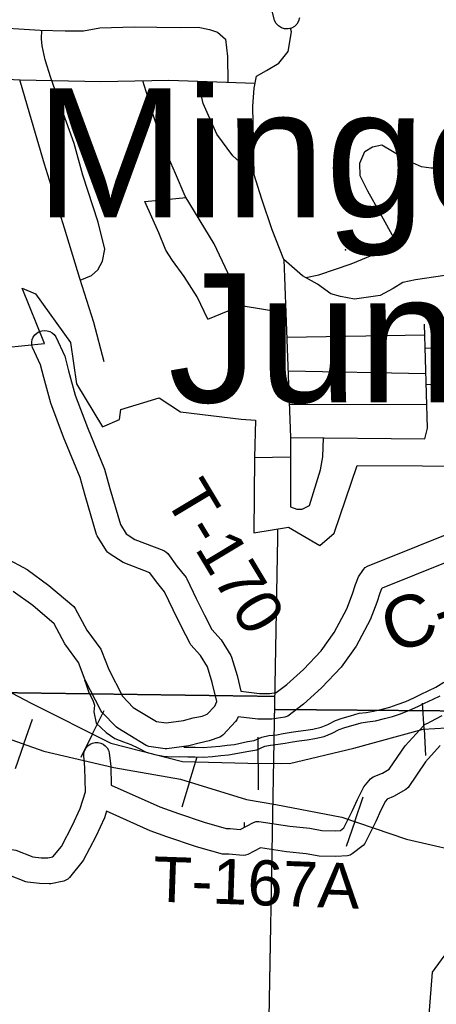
# Model space of a CAD drawing. Header units: feet. Extents: x -155 to 2562643, y -56 to 364810.
# Tile 57 of 121: x 2521092 to 2524324, y 240319 to 247955. Entities that reach past the tile are written whole.
import ezdxf
from ezdxf.enums import TextEntityAlignment as Align

# ---------------------------------------------------------------- set-up
doc = ezdxf.new("R2010")
doc.units = ezdxf.units.FT
doc.header["$MEASUREMENT"] = 0
doc.linetypes.add('HIDDEN2', pattern=[0.1875, 0.125, -0.0625])
doc.linetypes.add('water', pattern=[0])
for name, color, linetype in [('COUNTY-RD', 7, 'Continuous'), ('CR-TEXT', 7, 'Continuous'), ('INCORPORATED', 3, 'Continuous'), ('MTEXT', 2, 'Continuous'), ('RAILROAD', 6, 'Continuous'), ('SECTION', 8, 'HIDDEN2'), ('STREET-URBAN', 15, 'Continuous'), ('TR-TEXT', 6, 'Continuous'), ('TWP-RD', 6, 'Continuous'), ('WATERWAY', 14, 'water')]:
    doc.layers.add(name, color=color, linetype=linetype)
doc.styles.add('ARIAL', font='arial.ttf')

msp = doc.modelspace()

# ---------------------------------------------------------------- linework, layer by layer
at = {"layer": 'COUNTY-RD'}
for points in [[(2523262.95, 247968.78), (2523255.37, 247943.58), (2523241.52, 247921.19), (2523222.34, 247903.14), (2523199.14, 247890.67), (2523173.52, 247884.64), (2523147.19, 247885.44), (2523121.99, 247893.02), (2523099.6, 247906.87), (2523081.55, 247926.05), (2523069.08, 247949.25), (2523048.77, 248035.46)], [(2522808.3, 242748.77), (2522951.58, 242729.45), (2523033.39, 242729.87), (2523081.07, 242737.09), (2523165.34, 242800.26), (2523294.09, 242916.4), (2523430.7, 243060.42), (2523531.15, 243202.6), (2523628.58, 243384.94), (2523673.9, 243501.41), (2523696.26, 243574.77), (2523720.52, 243634.76), (2523758.63, 243692.4), (2523772.99, 243706.73), (2523789.93, 243717.88), (2524574.76, 244031.4)], [(2525774.46, 242689.81), (2525761.54, 242715.32), (2525686.07, 242823.66), (2525603.95, 243033.65), (2525503.34, 243243.39), (2525470.87, 243301.78), (2525346.42, 243525.57), (2525210.67, 243748.33), (2525027.33, 243851.85), (2524878.96, 243890.92), (2524825.2, 243891.02), (2524767.49, 243884.83), (2524643.55, 243843.51), (2523902.6, 243547.52), (2523898.42, 243541.19), (2523885, 243508), (2523863.02, 243435.9), (2523810.62, 243301.24), (2523701.68, 243097.37), (2523585.73, 242933.25), (2523433.84, 242773.11), (2523292.55, 242645.67), (2523170.98, 242554.54)], [(2520977.05, 243785.44), (2521149.54, 243690.09), (2521316.88, 243568.04), (2521510.66, 243403.58), (2521522.54, 243388.84), (2521611.53, 243221.75), (2521720.95, 243073.31), (2521727.42, 243061.48), (2521783.7, 242914.56), (2521889.21, 242707.63), (2521972.85, 242621.03), (2522050.46, 242574.62), (2522152.4, 242512.3), (2522228.04, 242500.88), (2522362.98, 242519.99), (2522437.75, 242540.24), (2522507.14, 242554.33), (2522545.72, 242568.55), (2522604.99, 242630.9)], [(2523170.98, 242554.54), (2523148.14, 242544.97), (2523048.97, 242529.95), (2522938.67, 242529.39), (2522787.79, 242549.72), (2522776.34, 242524.8), (2522767.09, 242511.14), (2522669.37, 242408.34), (2522657.28, 242398.99), (2522643.9, 242391.58), (2522561.93, 242361.37), (2522483.84, 242345.52), (2522403.3, 242323.71), (2522234.4, 242299.79), (2522219.85, 242299.85), (2522092.68, 242319.05), (2522073.87, 242325.9), (2521946.97, 242403.48), (2521853.14, 242459.59), (2521842.8, 242467.8), (2521729.83, 242584.76), (2521721.2, 242596.85), (2521600.72, 242833.14), (2521547.92, 242970.98), (2521441.87, 243114.84), (2521359.45, 243269.59), (2521193.07, 243410.79), (2521041.82, 243521.11)]]:
    msp.add_lwpolyline(points, dxfattribs=at)
at = {"layer": 'INCORPORATED'}
for points in [[(2520517.69, 245367.63), (2521285.3, 245444.68), (2521285.3, 245444.68), (2521110.92, 245872.68), (2521213.57, 245830.32), (2521485.76, 245452.14), (2521533.12, 245130.28), (2521734.59, 244796.99), (2521865.55, 244855.32), (2521876.27, 244931.66), (2522172.58, 245022.84), (2522340.33, 244913.45), (2522809.02, 244857.24), (2522809.02, 244857.24), (2522922.31, 244848.71), (2522913.54, 244559.24), (2522907.64, 243976.67), (2522907.64, 243976.67), (2523177.26, 244018.88), (2523419.69, 243876.29), (2523532.34, 243972.21), (2523710.48, 244498.03), (2524723.57, 244493.51)], [(2525526.24, 242257.26), (2524291.18, 240568.72), (2524291.18, 240568.72), (2524246.19, 239976.79)]]:
    msp.add_lwpolyline(points, dxfattribs=at)
at = {"layer": 'RAILROAD'}
for p, q in [((2524228.52, 242452.76), (2524216.59, 242655.31)), ((2521124.62, 242338.01), (2521191.91, 242529.43)), ((2521657.04, 242416.26), (2521747.54, 242597.85)), ((2524228.52, 242452.76), (2524240.58, 242248.12)), ((2521657.04, 242416.26), (2521565.6, 242232.78)), ((2522941.87, 242188.6), (2522942.45, 242391.5)), ((2521124.62, 242338.01), (2521056.64, 242144.61)), ((2522409.35, 242043.78), (2522469.06, 242237.69)), ((2522941.87, 242188.6), (2522941.28, 241983.6)), ((2522409.35, 242043.78), (2522349.02, 241847.86)), ((2523690.62, 241736.95), (2523756.7, 241928.79)), ((2523690.62, 241736.95), (2523623.86, 241543.13))]:
    msp.add_line(p, q, dxfattribs=at)
at = {"layer": 'RAILROAD', "const_width": 0.08}
for points in [[(2527469.97, 248433.82), (2527766.04, 247780.78), (2528014.1, 247221.9), (2528122.12, 246693.06), (2528226.15, 246164.22), (2528268.16, 245545.24), (2528226.15, 245024.41), (2528150.13, 244475.54), (2528012.1, 243948.7), (2527852.06, 243447.91), (2527429.96, 242929.09), (2526927.84, 242604.57), (2526411.72, 242514.43), (2525897.6, 242518.43), (2525319.46, 242514.43), (2524765.33, 242484.38), (2524221.2, 242452.33), (2523685.07, 242306.1), (2523183.99, 242187.91), (2522858.97, 242137.83)], [(2522862.04, 242188.83), (2522356.08, 242201.29), (2521799.06, 242345.48), (2521180.16, 242653.91), (2520671.06, 242920.28), (2520128.02, 243090.52), (2519467.19, 243160.61), (2518934.13, 243008.4), (2518419.04, 242639.89), (2517913.94, 242293.41), (2517388.87, 242043.07), (2516847.82, 241954.94), (2516340.72, 242021.04), (2515771.73, 242115.17), (2515262.63, 242193.27), (2514713.6, 242291.41), (2514182.54, 242409.57)], [(2522868.2, 241902.48), (2522340.11, 242065.1), (2521821.02, 242155.22), (2521279.98, 242283.4), (2520772.88, 242461.65), (2520243.82, 242589.82), (2519696.78, 242587.82), (2519087.86, 242453.63), (2518584.75, 242229.32), (2518071.66, 241896.86), (2517556.57, 241588.44), (2517003.55, 241412.19), (2516488.46, 241444.24), (2515941.43, 241590.44), (2515400.39, 241614.47), (2514885.3, 241674.56), (2514358.23, 241782.71)], [(2528884.65, 240369.68), (2528282.16, 240543.3), (2527758.04, 240685.53), (2527195.9, 240807.72), (2526663.78, 240929.91), (2526151.66, 241060.12), (2525643.54, 241222.38), (2525137.42, 241372.62), (2524633.3, 241474.78), (2524091.17, 241598.98), (2523591.05, 241771.25), (2523077.62, 241869.4), (2522864.88, 241905.46)]]:
    msp.add_lwpolyline(points, dxfattribs=at)
at = {"layer": 'RAILROAD'}
for points in [[(2516369.53, 242017.28), (2516847.82, 241954.94), (2517388.87, 242043.07), (2517913.94, 242293.41), (2518419.04, 242639.89), (2518934.13, 243008.4), (2519467.19, 243160.61), (2520128.02, 243090.52), (2520671.06, 242920.28), (2521180.16, 242653.91), (2521799.06, 242345.48), (2522356.08, 242201.29), (2522862.04, 242188.83), (2523183.99, 242187.91), (2523685.07, 242306.1), (2524221.2, 242452.33), (2524765.33, 242484.38), (2525319.46, 242514.43), (2525596.17, 242516.34)], [(2520671.06, 242920.28), (2521180.16, 242653.91), (2521799.06, 242345.48), (2522356.08, 242201.29), (2522862.04, 242188.83), (2522862.04, 242188.83), (2523183.99, 242187.91), (2523685.07, 242306.1), (2524221.2, 242452.33), (2524765.33, 242484.38)], [(2520772.88, 242461.65), (2521279.98, 242283.4), (2521821.02, 242155.22), (2522340.11, 242065.1), (2522850.74, 241907.86), (2522850.74, 241907.86), (2523077.62, 241869.4), (2523591.05, 241771.25), (2524091.17, 241598.98), (2524633.3, 241474.78), (2525137.42, 241372.62), (2525643.54, 241222.38), (2526151.66, 241060.12), (2526663.78, 240929.91), (2527195.9, 240807.72), (2527758.04, 240685.53), (2528282.16, 240543.3), (2528884.65, 240369.68)], [(2520772.88, 242461.65), (2521279.98, 242283.4), (2521821.02, 242155.22), (2522340.11, 242065.1), (2522850.74, 241907.86), (2523077.62, 241869.4), (2523591.05, 241771.25), (2524091.17, 241598.98), (2524633.3, 241474.78), (2525137.42, 241372.62), (2525643.54, 241222.38), (2526151.66, 241060.12), (2526663.78, 240929.91), (2527195.9, 240807.72), (2527758.04, 240685.53), (2528282.16, 240543.3), (2528884.65, 240369.68)]]:
    msp.add_lwpolyline(points, dxfattribs=at)
at = {"layer": 'SECTION'}
for points in [[(2522805.04, 227912.73), (2523095.56, 244006.09)], [(2523072.08, 242705.66), (2486063.3, 243220.33)], [(2526032.72, 242580.18), (2523070.25, 242604.22)], [(2522832.59, 241732.11), (2522832.11, 241692.81)]]:
    msp.add_lwpolyline(points, dxfattribs=at)
at = {"layer": 'STREET-URBAN'}
for points in [[(2520831.11, 247900.23), (2521250.71, 247874.52), (2521444.6, 247868.38), (2521586.41, 247869.21), (2521713.81, 247891.79), (2521981.34, 247899.14), (2522155.18, 247896.6), (2522341, 247894.3), (2522476.78, 247897.02), (2522565.03, 247878.74), (2522627.36, 247857.93), (2522688.31, 247805.03), (2522702.9, 247671.03), (2522706.58, 247470.78)], [(2521561.86, 245935.51), (2521649.19, 245972.32), (2521698.29, 246015.39), (2521734.95, 246082.27), (2521753.09, 246176.83), (2521701.12, 246384.25), (2521582.19, 246748.68), (2521513.5, 246993.84), (2521418.4, 247262.53), (2521333.82, 247503.37), (2521289.17, 247642.78), (2521265.07, 247752.54), (2521262.02, 247806.6), (2521262.57, 247874.14)], [(2524546.36, 246024.68), (2524389.58, 245972.51), (2524162.34, 245936.55), (2524062.74, 245917.94), (2523987.9, 245869.89), (2523887.22, 245815.16), (2523689.78, 245788), (2523579.17, 245809.19), (2523504.61, 245829.31), (2523402.63, 245904.85), (2523286.91, 245970.01), (2523141.61, 246096.55), (2523049.74, 246326.7), (2522969.71, 246563.19), (2522910.89, 246752.1), (2522901.41, 247285.1), (2522911.92, 247423.69), (2522927.58, 247516.31), (2523006.47, 247562.45), (2523101.1, 247619.03), (2523174.87, 247709.15), (2523201.07, 247860.17), (2523192.07, 247888.67)], [(2520874.33, 247549.39), (2520928.81, 247510.15), (2520990.91, 247495.06), (2521094.79, 247488.6), (2521721.68, 247475.95), (2522248.43, 247485.83), (2522918.7, 247463.81)], [(2521748.08, 245302.83), (2521666.29, 245605.86), (2521557.76, 245948.44), (2521440.32, 246338.95), (2521284.87, 246834.94), (2521169.5, 247221.48), (2521093.59, 247488.67)], [(2522810.31, 245738.96), (2522770.7, 245824.35), (2522707.53, 245991.46), (2522599.3, 246215.79), (2522376.38, 246586.15), (2522301.03, 246763.04), (2522211.12, 246969.7), (2522130.54, 247210.62), (2522085.73, 247358.04), (2522047.36, 247482.06)], [(2522910.89, 246752.1), (2522745.86, 246898.2), (2522620.71, 247068.08), (2522516.25, 247304.51), (2522498.91, 247374.32), (2522470.95, 247478.52)], [(2523312.28, 245955.73), (2523411.64, 245976.38), (2523662.5, 246062.65), (2523869.33, 246148.2), (2523968.61, 246199.92), (2524006, 246240.62), (2523888.51, 246455.17), (2523793.74, 246626), (2523733.8, 246745.28), (2523730.25, 246843.43), (2523768.89, 246932.25), (2523828.36, 246969.3), (2523902.18, 246984.53), (2524053.73, 246894.8), (2524136.54, 246848.05), (2524207.09, 246817.13), (2524283.33, 246806.35), (2524524.74, 246806.39)], [(2522063.54, 246545.83), (2522382.01, 246576.79)], [(2522550.71, 245631.55), (2522467.42, 245806.27), (2522368.5, 245962.64), (2522278.19, 246087.11), (2522224.68, 246168.22), (2522172.12, 246303.47), (2522063.54, 246545.83)], [(2523141.61, 246096.55), (2523156.91, 245681.87), (2523192.58, 244714.66), (2524235.5, 244705.59), (2524255.47, 244786.29), (2524232.41, 245592.91)], [(2522550.71, 245631.55), (2522810.31, 245738.96), (2523156.91, 245681.87)], [(2523163.85, 245493.81), (2524234.75, 245510.99)], [(2524237.62, 245410.56), (2524745.76, 245408.86)], [(2523173.52, 245231.56), (2524243.29, 245212.41)], [(2524245.7, 245128.03), (2524472.2, 245111.77), (2524622.52, 245100.19), (2524800.88, 245087.07), (2525203.26, 245085.61), (2525523.49, 245088.82), (2525717.58, 245093.99), (2525862.95, 245083.63)], [(2523183.07, 244972.43), (2524250.22, 244969.76)], [(2523192.58, 244714.66), (2523193.81, 244176.97), (2523242.12, 244159.72), (2523284.15, 244160.4), (2523339.77, 244187.37), (2523425.47, 244465.36), (2523443.9, 244565.88), (2523449.74, 244712.42)], [(2522913.54, 244559.24), (2523192.92, 244563.94)]]:
    msp.add_lwpolyline(points, dxfattribs=at)
msp.add_point((2523618.63, 246169.74), dxfattribs=at)
at = {"layer": 'TWP-RD'}
for points in [[(2522604.99, 242630.9), (2522604.99, 242630.9), (2522622.26, 242668.48), (2522585.26, 242815.68), (2522549.79, 242936.04), (2522494.02, 243024.58), (2522420.27, 243108.01), (2522413.45, 243117.9), (2522346.24, 243245.79), (2522281.41, 243379.03), (2522216.22, 243517.73), (2522152.97, 243595.54), (2522101.67, 243666.58), (2521895.19, 243744.41), (2521785.3, 243814.8), (2521774, 243824.71), (2521764.31, 243836.19), (2521693.45, 243951.46), (2521688.03, 243963.67), (2521599.71, 244265.77), (2521561.02, 244404.33), (2521432.21, 244718.6), (2521332.36, 244981.2), (2521278.11, 245179.91), (2521252.69, 245277.49), (2521190.18, 245412.08), (2521185.48, 245432.58), (2521185.15, 245453.6), (2521189.19, 245474.23), (2521197.43, 245493.56), (2521209.52, 245510.77)], [(2521209.52, 245510.77), (2521224.9, 245525.07), (2521242.94, 245535.87), (2521262.83, 245542.69), (2521283.7, 245545.22), (2521304.64, 245543.35), (2521324.72, 245537.18), (2521343.1, 245526.96), (2521358.94, 245513.15), (2521371.57, 245496.33), (2521441.69, 245345.36), (2521471.35, 245231.46), (2521522.74, 245043.23), (2521618.25, 244792.07), (2521750.52, 244469.36), (2521792.01, 244320.73), (2521874.36, 244039.08), (2521918.78, 243966.81), (2521985.39, 243924.15), (2522209.54, 243839.65), (2522226.15, 243829.34), (2522240.45, 243816.01), (2522311.77, 243717.26), (2522382.96, 243629.67), (2522389.43, 243619.37), (2522461.84, 243465.32), (2522524.72, 243336.09), (2522582.09, 243226.93), (2522654.6, 243144.9), (2522730.08, 243025.06), (2522735.76, 243012.49), (2522778.24, 242868.35), (2522808.3, 242748.77)], [(2521598.24, 242152.27), (2521588.25, 242248.51), (2521590.47, 242269.41), (2521596.99, 242289.39), (2521607.53, 242307.59), (2521621.61, 242323.19), (2521638.63, 242335.52), (2521657.85, 242344.05), (2521678.41, 242348.39), (2521699.43, 242348.37), (2521719.99, 242343.97), (2521739.18, 242335.4), (2521756.17, 242323.02), (2521770.23, 242307.37), (2521780.71, 242289.16), (2521787.18, 242269.16), (2521798.04, 242164.54), (2521800.83, 242019.22), (2522177.97, 241850.55), (2522324.9, 241799.42), (2522522.26, 241730.74), (2522693.66, 241682.93), (2522724.34, 241682.64), (2522802.74, 241675.98), (2522904.66, 241730.35), (2522925.44, 241736.21), (2522946.98, 241737.51), (2523186.16, 241700.13), (2523341.71, 241683.98), (2523436.43, 241667.15), (2523537.92, 241664.44), (2523580.7, 241667.75), (2523606.19, 241687.55), (2523674.7, 241821.37), (2523712.2, 241907.78), (2523760.7, 242006.57), (2523813.59, 242068.23), (2523832.73, 242082.09), (2523905.52, 242112.13), (2523958.65, 242141.85), (2524082.46, 242324.02), (2524223.64, 242479.54), (2524237.86, 242490.46), (2524257.03, 242500.35), (2524257.04, 242500.36), (2524274.88, 242509.56), (2524280.42, 242512.42), (2524368.39, 242557.79)], [(2524353.57, 242325.11), (2524239.98, 242199.98), (2524104.24, 242000.26), (2524087.06, 241984.51), (2523992.79, 241931.79), (2523942.11, 241910.87), (2523929.04, 241895.63), (2523893.8, 241823.86), (2523855.63, 241735.9), (2523769.09, 241566.87), (2523755.09, 241549.97), (2523671.99, 241485.41), (2523654.56, 241476.64), (2523635.77, 241471.41), (2523542.97, 241464.24), (2523416.16, 241467.62), (2523313.85, 241485.8), (2523160.38, 241501.73), (2522959.79, 241533.08), (2522862.31, 241481.08), (2522843.94, 241475.43), (2522824.85, 241473.39), (2522714.92, 241482.72), (2522665.36, 241483.19)], [(2520366.9, 241176.6), (2520436.68, 241221.48), (2520505.05, 241274.94), (2520568.49, 241345.01), (2520656.62, 241418.9), (2520721.95, 241467.57), (2520780.37, 241526.3), (2520796.26, 241537.09), (2520813.92, 241544.66), (2520832.69, 241548.73), (2520851.89, 241549.16), (2521061.4, 241513.32), (2521193.04, 241462.88), (2521258.83, 241456.06), (2521311.41, 241453.93), (2521349.99, 241461.87), (2521416.68, 241544.11), (2521501.74, 241709.3), (2521561.42, 241836.73), (2521601.78, 241967.94), (2521598.24, 242152.27)], [(2522665.36, 241483.19), (2522462.47, 241539.78), (2522234.3, 241619.18), (2522104.15, 241664.47), (2521764.41, 241816.41), (2521748.46, 241764.56), (2521681.28, 241621.09), (2521585.04, 241434.19), (2521477.4, 241301.46), (2521464.45, 241290.15), (2521449.74, 241281.21), (2521433.74, 241274.92), (2521333.79, 241254.35), (2521321.64, 241253.36), (2521244.45, 241256.48), (2521152.74, 241265.99), (2521139.95, 241269.05), (2521008.26, 241319.5)]]:
    msp.add_lwpolyline(points, dxfattribs=at)
at = {"layer": 'WATERWAY'}
for points in [[(2521594.3, 242836.51), (2521608.4, 242799.45), (2521628.77, 242738.27), (2521658.61, 242677.59), (2521672.34, 242640.26), (2521666.21, 242587.64), (2521684.69, 242498.26), (2521761.59, 242427.11), (2521829.8, 242380.43), (2521895.83, 242353.69), (2521953.89, 242333.72), (2522012.44, 242304.97), (2522072.75, 242275.22), (2522139.15, 242255.34), (2522206.5, 242242.82), (2522272.39, 242239.62), (2522332.78, 242240.86), (2522397.03, 242238.15), (2522451.17, 242239.26), (2522516.58, 242236.5), (2522586.56, 242240.12), (2522653.27, 242247.76), (2522710.47, 242254.87), (2522868.35, 242283.56)], [(2522858.41, 242357.9), (2522910.59, 242364.88), (2522970.38, 242392.02), (2523024.41, 242403), (2523086.55, 242410.11), (2523136.61, 242419.01), (2523196.67, 242430.1), (2523250.78, 242437.06), (2523310.91, 242444.13), (2523367, 242453.14), (2523431, 242468.31), (2523482.86, 242489.29), (2523540.57, 242520.41), (2523592.5, 242537.38), (2523658.44, 242556.6), (2523726.4, 242575.85), (2523778.5, 242582.78), (2523836.59, 242591.83), (2523902.6, 242607.03), (2523962.56, 242624.14), (2524020.48, 242643.22), (2524086.32, 242668.46), (2524148.11, 242695.64), (2524199.9, 242720.63), (2524265.61, 242753.9), (2524319.4, 242778.93), (2524383.03, 242816.18)], [(2522868.35, 242283.56), (2522931.51, 242292.01), (2522993.64, 242320.21), (2523036.16, 242328.86), (2523097.39, 242335.86), (2523149.98, 242345.21), (2523208.27, 242355.97), (2523259.94, 242362.62), (2523321.24, 242369.83), (2523381.62, 242379.53), (2523453.84, 242396.65), (2523514.82, 242421.31), (2523570.25, 242451.21), (2523614.65, 242465.71), (2523679.15, 242484.52), (2523741.64, 242502.22), (2523789.22, 242508.55), (2523850.8, 242518.14), (2523921.32, 242534.38), (2523984.59, 242552.43), (2524045.65, 242572.55), (2524114.86, 242599.08), (2524179.52, 242627.52), (2524233.14, 242653.39), (2524298.38, 242686.43), (2524354.24, 242712.42)], [(2522365.6, 242314.54), (2522397.84, 242313.18), (2522451.98, 242314.29), (2522516.22, 242311.58), (2522580.35, 242314.9), (2522644.38, 242322.23), (2522702.41, 242329.44), (2522758.46, 242334.6), (2522858.41, 242357.9)]]:
    msp.add_lwpolyline(points, dxfattribs=at)

# ---------------------------------------------------------------- texts
at = {"layer": 'CR-TEXT', "style": 'ARIAL'}
msp.add_text('C-74', height=400, rotation=20, dxfattribs=at).set_placement((2524027.24, 242919.42), align=Align.BOTTOM_LEFT)
at = {"layer": 'MTEXT', "style": 'ARIAL'}
for s, p in [('Mingo', (2525015.84, 247422.63)), ('Junction', (2527445.5, 245987.35))]:
    msp.add_text(s, height=1000, dxfattribs=at).set_placement(p, align=Align.TOP_RIGHT)
at = {"layer": 'TR-TEXT', "style": 'ARIAL'}
for s, rotation, p in [('T-170', 301, (2522117.62, 244196.05)), ('T-167A', 358, (2522117.62, 241011.67))]:
    msp.add_text(s, height=350, rotation=rotation, dxfattribs=at).set_placement(p, align=Align.BOTTOM_LEFT)

doc.saveas('drawing.dxf')
